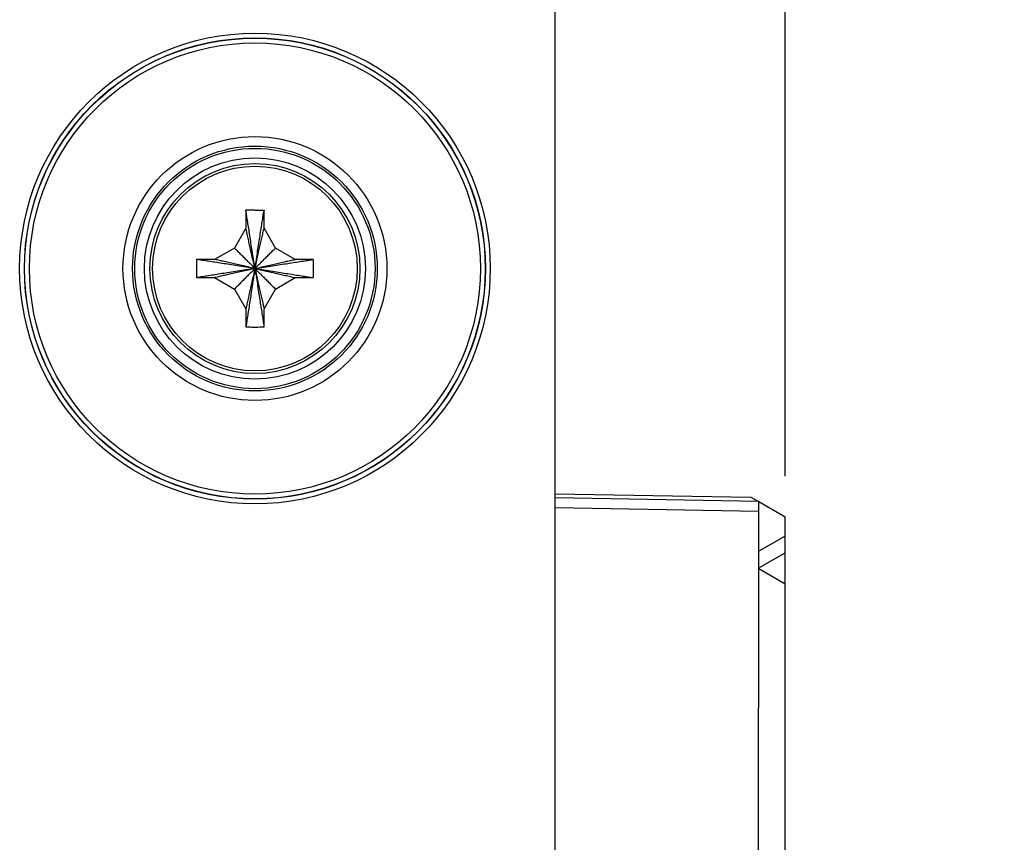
# Model space of a CAD drawing. Header units: inches. Extents: x 0 to 34, y 0 to 22.
# Tile 65 of 93: x 18.1 to 19.1, y 12.1 to 13. Entities that reach past the tile are written whole.
import ezdxf

# ---------------------------------------------------------------- set-up
doc = ezdxf.new("R2010")
doc.units = ezdxf.units.IN
doc.header["$LTSCALE"] = 1.87
doc.header["$MEASUREMENT"] = 0
doc.layers.get('0').update_dxf_attribs({"linetype": 'CONTINUOUS'})
doc.layers.add('DIMENSIONS', color=7, linetype='CONTINUOUS')
doc.styles.get("Standard").update_dxf_attribs({"font": 'txt', "width": 0.8})
doc.dimstyles.new('DIMSTYLE_1', dxfattribs={"dimtxt": 0.125, "dimasz": 0.18, "dimexe": 0.18, "dimexo": 0.0625, "dimgap": 0.09, "dimtad": 0, "dimtih": 1, "dimtoh": 1, "dimdec": 3, "dimzin": 4, "dimdsep": 46, "dimtxsty": 'STANDARD', "dimblk": '_FILLED', "dimblk1": '_FILLED', "dimblk2": '_FILLED', "dimcen": 0.09, "dimadec": 0, "dimazin": 0, "dimtp": 0.01, "dimtm": 0.01, "dimtfac": 1, "dimtdec": 3, "dimtofl": 0, "dimtmove": 0, "dimatfit": 3, "dimldrblk": '_FILLED', "dimfxl": 1, "dimtolj": 1, "dimtzin": 4, "dimarcsym": 0})

# ---------------------------------------------------------------- blocks, each defined once
blk = doc.blocks.new('_FILLED')
at = {"color": 0, "linetype": 'BYBLOCK'}
blk.add_solid([(0, 0), (-1, 0.1736), (-1, -0.1736)], dxfattribs=at)
blk = doc.blocks.new('*D5')
at = {"layer": 'DIMENSIONS', "color": 2, "linetype": 'CONTINUOUS'}
for p, q in [((18.6125, 13.4704), (18.6125, 15.1422)), ((18.8525, 12.5097), (18.8525, 15.1422)), ((18.6125, 15.0172), (18.2525, 15.0172)), ((18.8525, 15.0172), (19.2218, 15.0172))]:
    blk.add_line(p, q, dxfattribs=at)
at = {"layer": 'DIMENSIONS', "color": 2, "linetype": 'CONTINUOUS', "xscale": 0.18, "yscale": 0.18, "zscale": 0.18}
blk.add_blockref('_FILLED', (18.6125, 15.0172), dxfattribs=at)
at = {"layer": 'DIMENSIONS', "color": 2, "linetype": 'CONTINUOUS', "xscale": 0.18, "yscale": 0.18, "zscale": 0.18, "rotation": 180}
blk.add_blockref('_FILLED', (18.8525, 15.0172), dxfattribs=at)
at = {"layer": 'DIMENSIONS', "color": 2, "linetype": 'CONTINUOUS', "width": 0.8}
for s, p in [('[', (19.8093, 14.9547)), (']', (20.2093, 14.9547)), ('.240', (19.2843, 14.9547)), ('6.1', (19.9093, 14.9547))]:
    blk.add_text(s, height=0.125, dxfattribs=at).set_placement(p)
blk = doc.blocks.new('*D7')
at = {"layer": 'DIMENSIONS', "color": 2, "linetype": 'CONTINUOUS'}
for p, q in [((18.665, 13.5172), (19.8455, 13.5172)), ((19.7205, 13.5172), (19.7205, 11.1422)), ((19.7205, 8.5172), (19.7205, 10.8922)), ((18.665, 8.5172), (19.8455, 8.5172))]:
    blk.add_line(p, q, dxfattribs=at)
at = {"layer": 'DIMENSIONS', "color": 2, "linetype": 'CONTINUOUS', "xscale": 0.18, "yscale": 0.18, "zscale": 0.18}
for p, rotation in [((19.7205, 13.5172), 90), ((19.7205, 8.5172), 270)]:
    blk.add_blockref('_FILLED', p, dxfattribs=dict(at, rotation=rotation))
at = {"layer": 'DIMENSIONS', "color": 2, "linetype": 'CONTINUOUS', "width": 0.8}
for s, p in [('5.000', (19.158, 10.9547)), ('[', (19.783, 10.9547)), ('127', (19.883, 10.9547)), (']', (20.183, 10.9547))]:
    blk.add_text(s, height=0.125, dxfattribs=at).set_placement(p)

msp = doc.modelspace()

# ---------------------------------------------------------------- linework, layer by layer
at = {"color": 7, "linetype": 'CONTINUOUS'}
for p, q in [((18.6125, 8.5501), (18.6125, 13.4689)), ((18.29, 12.7865), (18.29, 12.7682)), ((18.309, 12.7682), (18.309, 12.7865)), ((18.29, 12.7682), (18.2781, 12.7476)), ((18.3209, 12.7476), (18.309, 12.7682)), ((18.2781, 12.7476), (18.2575, 12.7357)), ((18.3415, 12.7357), (18.3209, 12.7476)), ((18.2575, 12.7357), (18.2393, 12.7357)), ((18.3598, 12.7357), (18.3415, 12.7357)), ((18.2393, 12.7167), (18.2575, 12.7167)), ((18.2575, 12.7167), (18.2781, 12.7048)), ((18.3209, 12.7048), (18.3415, 12.7167)), ((18.3415, 12.7167), (18.3598, 12.7167)), ((18.2781, 12.7048), (18.29, 12.6842)), ((18.309, 12.6842), (18.3209, 12.7048)), ((18.29, 12.6842), (18.29, 12.666)), ((18.309, 12.666), (18.309, 12.6842)), ((18.6125, 12.4914), (18.8168, 12.4878)), ((18.8248, 12.4833), (18.6125, 12.487)), ((18.8168, 12.4878), (18.8246, 12.4833)), ((18.6125, 12.477), (18.825, 12.4733)), ((18.8249, 12.4832), (18.8525, 12.4672)), ((18.8525, 9.5767), (18.8525, 12.4672)), ((18.8525, 12.4472), (18.8251, 12.4314)), ((18.8251, 12.4141), (18.8525, 12.4299)), ((18.8525, 12.3972), (18.8249, 12.4131))]:
    msp.add_line(p, q, dxfattribs=at)
for radius in [0.2454, 0.2404, 0.2402, 0.2352, 0.1376, 0.1276, 0.1253, 0.1153, 0.1095, 0.1067]:
    msp.add_circle((18.2995, 12.7262), radius, dxfattribs=at)
for points, knots in [([(18.2995, 12.7872), (18.2985, 12.7872), (18.2964, 12.7872), (18.2932, 12.7871), (18.2911, 12.7871), (18.29, 12.7871)], [0, 0, 0, 0, 0.333651, 0.66705, 1, 1, 1, 1]), ([(18.29, 12.7871), (18.29, 12.787), (18.29, 12.7869), (18.29, 12.7867), (18.29, 12.7865), (18.29, 12.7865)], [0, 0, 0, 0, 0.333026, 0.66636, 1, 1, 1, 1]), ([(18.2995, 12.7262), (18.299, 12.7294), (18.2981, 12.7355), (18.2967, 12.7443), (18.2954, 12.7526), (18.2942, 12.7604), (18.2931, 12.7677), (18.292, 12.7746), (18.291, 12.7808), (18.2904, 12.7847), (18.2901, 12.7865)], [0, 0, 0, 0, 0.156573, 0.303537, 0.441334, 0.570549, 0.691592, 0.80485, 0.910768, 1, 1, 1, 1]), ([(18.2995, 12.7872), (18.3006, 12.7872), (18.3027, 12.7872), (18.3058, 12.7871), (18.3079, 12.7871), (18.309, 12.7871)], [0, 0, 0, 0, 0.331175, 0.665712, 1, 1, 1, 1]), ([(18.2995, 12.7262), (18.3, 12.7294), (18.301, 12.7355), (18.3023, 12.7443), (18.3036, 12.7526), (18.3048, 12.7604), (18.306, 12.7677), (18.3071, 12.7746), (18.308, 12.7808), (18.3086, 12.7847), (18.3089, 12.7865)], [0, 0, 0, 0, 0.156573, 0.303537, 0.441334, 0.57055, 0.691592, 0.80485, 0.910769, 1, 1, 1, 1]), ([(18.309, 12.7871), (18.309, 12.787), (18.309, 12.7869), (18.309, 12.7867), (18.309, 12.7865), (18.309, 12.7865)], [0, 0, 0, 0, 0.354482, 0.679683, 1, 1, 1, 1]), ([(18.2995, 12.7262), (18.299, 12.7286), (18.2979, 12.7332), (18.2964, 12.7399), (18.295, 12.7462), (18.2936, 12.7522), (18.2924, 12.7578), (18.2912, 12.7631), (18.2904, 12.7666), (18.29, 12.7682)], [0, 0, 0, 0, 0.168224, 0.327714, 0.478663, 0.621327, 0.755738, 0.881988, 1, 1, 1, 1]), ([(18.2995, 12.7262), (18.3001, 12.7286), (18.3011, 12.7332), (18.3026, 12.7399), (18.304, 12.7462), (18.3054, 12.7522), (18.3067, 12.7578), (18.3079, 12.7631), (18.3086, 12.7666), (18.309, 12.7682)], [0, 0, 0, 0, 0.168224, 0.327714, 0.478663, 0.621327, 0.755738, 0.881988, 1, 1, 1, 1]), ([(18.2995, 12.7262), (18.2982, 12.7276), (18.2955, 12.7302), (18.2917, 12.734), (18.288, 12.7377), (18.2845, 12.7412), (18.2813, 12.7445), (18.2791, 12.7466), (18.2781, 12.7476)], [0, 0, 0, 0, 0.18896, 0.36938, 0.541084, 0.703764, 0.856937, 1, 1, 1, 1]), ([(18.2995, 12.7262), (18.3009, 12.7276), (18.3035, 12.7302), (18.3074, 12.734), (18.311, 12.7377), (18.3145, 12.7412), (18.3178, 12.7445), (18.3199, 12.7466), (18.3209, 12.7476)], [0, 0, 0, 0, 0.18896, 0.36938, 0.541084, 0.703764, 0.856937, 1, 1, 1, 1]), ([(18.2387, 12.7357), (18.2386, 12.7344), (18.2386, 12.7319), (18.2385, 12.7281), (18.2385, 12.7243), (18.2386, 12.7205), (18.2386, 12.718), (18.2387, 12.7167)], [0, 0, 0, 0, 0.199812, 0.399903, 0.600097, 0.800188, 1, 1, 1, 1]), ([(18.2393, 12.7357), (18.2392, 12.7357), (18.2391, 12.7357), (18.2389, 12.7357), (18.2387, 12.7357), (18.2387, 12.7357)], [0, 0, 0, 0, 0.33364, 0.666974, 1, 1, 1, 1]), ([(18.2995, 12.7262), (18.2964, 12.7267), (18.2903, 12.7276), (18.2814, 12.729), (18.2731, 12.7303), (18.2653, 12.7315), (18.258, 12.7327), (18.2512, 12.7337), (18.245, 12.7347), (18.241, 12.7353), (18.2392, 12.7356)], [0, 0, 0, 0, 0.156573, 0.303537, 0.441334, 0.57055, 0.691592, 0.80485, 0.910769, 1, 1, 1, 1]), ([(18.2995, 12.7262), (18.2972, 12.7267), (18.2926, 12.7278), (18.2859, 12.7293), (18.2795, 12.7307), (18.2735, 12.7321), (18.2679, 12.7334), (18.2626, 12.7346), (18.2592, 12.7353), (18.2575, 12.7357)], [0, 0, 0, 0, 0.168224, 0.327714, 0.478663, 0.621327, 0.755738, 0.881988, 1, 1, 1, 1]), ([(18.2995, 12.7262), (18.3019, 12.7267), (18.3065, 12.7278), (18.3132, 12.7293), (18.3195, 12.7307), (18.3255, 12.7321), (18.3311, 12.7334), (18.3364, 12.7346), (18.3399, 12.7353), (18.3415, 12.7357)], [0, 0, 0, 0, 0.168224, 0.327714, 0.478663, 0.621327, 0.755738, 0.881988, 1, 1, 1, 1]), ([(18.2995, 12.7262), (18.3027, 12.7267), (18.3088, 12.7276), (18.3176, 12.729), (18.3259, 12.7303), (18.3337, 12.7315), (18.341, 12.7327), (18.3479, 12.7337), (18.3541, 12.7347), (18.358, 12.7353), (18.3598, 12.7356)], [0, 0, 0, 0, 0.156573, 0.303537, 0.441334, 0.57055, 0.691592, 0.80485, 0.910769, 1, 1, 1, 1]), ([(18.3604, 12.7357), (18.3603, 12.7357), (18.3602, 12.7357), (18.36, 12.7357), (18.3598, 12.7357), (18.3598, 12.7357)], [0, 0, 0, 0, 0.334017, 0.667348, 1, 1, 1, 1]), ([(18.3604, 12.7167), (18.3604, 12.7185), (18.3605, 12.7218), (18.3605, 12.7267), (18.3605, 12.7313), (18.3604, 12.7342), (18.3604, 12.7357)], [0, 0, 0, 0, 0.273242, 0.529116, 0.770415, 1, 1, 1, 1]), ([(18.2995, 12.7262), (18.2964, 12.7257), (18.2903, 12.7248), (18.2814, 12.7234), (18.2731, 12.7221), (18.2653, 12.7209), (18.258, 12.7197), (18.2512, 12.7187), (18.245, 12.7177), (18.241, 12.7171), (18.2392, 12.7168)], [0, 0, 0, 0, 0.156573, 0.303537, 0.441334, 0.570549, 0.691592, 0.80485, 0.910768, 1, 1, 1, 1]), ([(18.2995, 12.7262), (18.2972, 12.7257), (18.2926, 12.7246), (18.2859, 12.7231), (18.2795, 12.7217), (18.2735, 12.7203), (18.2679, 12.7191), (18.2626, 12.7179), (18.2592, 12.7171), (18.2575, 12.7167)], [0, 0, 0, 0, 0.168224, 0.327714, 0.478663, 0.621327, 0.755738, 0.881988, 1, 1, 1, 1]), ([(18.2995, 12.7262), (18.2982, 12.7249), (18.2955, 12.7222), (18.2917, 12.7184), (18.288, 12.7147), (18.2845, 12.7112), (18.2813, 12.7079), (18.2791, 12.7058), (18.2781, 12.7048)], [0, 0, 0, 0, 0.18896, 0.36938, 0.541084, 0.703764, 0.856937, 1, 1, 1, 1]), ([(18.2995, 12.7262), (18.299, 12.7239), (18.2979, 12.7193), (18.2964, 12.7126), (18.295, 12.7062), (18.2936, 12.7002), (18.2924, 12.6946), (18.2912, 12.6893), (18.2904, 12.6859), (18.29, 12.6842)], [0, 0, 0, 0, 0.168224, 0.327714, 0.478663, 0.621327, 0.755738, 0.881988, 1, 1, 1, 1]), ([(18.2995, 12.7262), (18.299, 12.7231), (18.2981, 12.717), (18.2967, 12.7081), (18.2954, 12.6998), (18.2942, 12.692), (18.2931, 12.6847), (18.292, 12.6778), (18.291, 12.6716), (18.2904, 12.6677), (18.2901, 12.6659)], [0, 0, 0, 0, 0.156573, 0.303537, 0.441334, 0.57055, 0.691592, 0.80485, 0.910769, 1, 1, 1, 1]), ([(18.2995, 12.7262), (18.3027, 12.7257), (18.3088, 12.7248), (18.3176, 12.7234), (18.3259, 12.7221), (18.3337, 12.7209), (18.341, 12.7197), (18.3479, 12.7187), (18.3541, 12.7177), (18.358, 12.7171), (18.3598, 12.7168)], [0, 0, 0, 0, 0.156573, 0.303537, 0.441334, 0.57055, 0.691592, 0.80485, 0.910769, 1, 1, 1, 1]), ([(18.2995, 12.7262), (18.3019, 12.7257), (18.3065, 12.7246), (18.3132, 12.7231), (18.3195, 12.7217), (18.3255, 12.7203), (18.3311, 12.7191), (18.3364, 12.7179), (18.3399, 12.7171), (18.3415, 12.7167)], [0, 0, 0, 0, 0.168224, 0.327714, 0.478663, 0.621327, 0.755738, 0.881988, 1, 1, 1, 1]), ([(18.2995, 12.7262), (18.3009, 12.7249), (18.3035, 12.7222), (18.3074, 12.7184), (18.311, 12.7147), (18.3145, 12.7112), (18.3178, 12.7079), (18.3199, 12.7058), (18.3209, 12.7048)], [0, 0, 0, 0, 0.18896, 0.36938, 0.541084, 0.703764, 0.856937, 1, 1, 1, 1]), ([(18.2995, 12.7262), (18.3001, 12.7239), (18.3011, 12.7193), (18.3026, 12.7126), (18.304, 12.7062), (18.3054, 12.7002), (18.3067, 12.6946), (18.3079, 12.6893), (18.3086, 12.6859), (18.309, 12.6842)], [0, 0, 0, 0, 0.168224, 0.327714, 0.478663, 0.621327, 0.755738, 0.881988, 1, 1, 1, 1]), ([(18.2995, 12.7262), (18.3, 12.7231), (18.301, 12.717), (18.3023, 12.7081), (18.3036, 12.6998), (18.3048, 12.692), (18.306, 12.6847), (18.3071, 12.6778), (18.308, 12.6716), (18.3086, 12.6677), (18.3089, 12.6659)], [0, 0, 0, 0, 0.156573, 0.303537, 0.441334, 0.570549, 0.691592, 0.80485, 0.910768, 1, 1, 1, 1]), ([(18.2387, 12.7167), (18.2387, 12.7167), (18.2389, 12.7167), (18.2391, 12.7167), (18.2392, 12.7167), (18.2393, 12.7167)], [0, 0, 0, 0, 0.333026, 0.66636, 1, 1, 1, 1]), ([(18.3598, 12.7167), (18.3598, 12.7167), (18.36, 12.7167), (18.3602, 12.7167), (18.3603, 12.7167), (18.3604, 12.7167)], [0, 0, 0, 0, 0.333051, 0.666383, 1, 1, 1, 1]), ([(18.29, 12.666), (18.29, 12.6659), (18.29, 12.6658), (18.29, 12.6656), (18.29, 12.6654), (18.29, 12.6654)], [0, 0, 0, 0, 0.33364, 0.666974, 1, 1, 1, 1]), ([(18.29, 12.6654), (18.2911, 12.6653), (18.2932, 12.6653), (18.2964, 12.6652), (18.2985, 12.6652), (18.2995, 12.6652)], [0, 0, 0, 0, 0.332959, 0.666356, 1, 1, 1, 1]), ([(18.2995, 12.6652), (18.3006, 12.6652), (18.3027, 12.6652), (18.3058, 12.6653), (18.3079, 12.6653), (18.309, 12.6654)], [0, 0, 0, 0, 0.333505, 0.666882, 1, 1, 1, 1]), ([(18.309, 12.6654), (18.309, 12.6654), (18.309, 12.6656), (18.309, 12.6658), (18.309, 12.6659), (18.309, 12.666)], [0, 0, 0, 0, 0.333026, 0.66636, 1, 1, 1, 1]), ([(18.8251, 12.4733), (18.8251, 12.4737), (18.8251, 12.4743), (18.8251, 12.4753), (18.8251, 12.4762), (18.8251, 12.4772), (18.8251, 12.478), (18.8251, 12.4789), (18.825, 12.4797), (18.825, 12.4804), (18.825, 12.481), (18.825, 12.4816), (18.825, 12.4821), (18.8249, 12.4826), (18.8249, 12.4829), (18.8249, 12.4831), (18.8249, 12.4832), (18.8249, 12.4833), (18.8248, 12.4833)], [0, 0, 0, 0, 0.098134, 0.195472, 0.290674, 0.383251, 0.472116, 0.556244, 0.63518, 0.707814, 0.773601, 0.832004, 0.882267, 0.924093, 0.956879, 0.980297, 0.994387, 1, 1, 1, 1]), ([(18.8251, 12.4131), (18.8251, 12.4197), (18.8251, 12.4329), (18.8251, 12.4529), (18.8251, 12.4665), (18.8251, 12.4733)], [0, 0, 0, 0, 0.324759, 0.657996, 1, 1, 1, 1]), ([(18.8246, 11.0583), (18.8246, 11.2121), (18.8246, 11.5164), (18.8245, 11.968), (18.8249, 12.2659), (18.8249, 12.4131)], [0, 0, 0, 0, 0.340533, 0.673866, 1, 1, 1, 1])]:
    msp.add_open_spline(points, degree=3, knots=knots, dxfattribs=at)
for points in [[(18.2901, 12.7865), (18.2901, 12.7867), (18.2901, 12.7869), (18.29, 12.7871)], [(18.3089, 12.7865), (18.3089, 12.7867), (18.309, 12.7869), (18.309, 12.7871)], [(18.2392, 12.7356), (18.2391, 12.7356), (18.2389, 12.7357), (18.2387, 12.7357)], [(18.3598, 12.7356), (18.36, 12.7356), (18.3602, 12.7357), (18.3604, 12.7357)], [(18.2392, 12.7168), (18.2391, 12.7168), (18.2389, 12.7168), (18.2387, 12.7167)], [(18.3598, 12.7168), (18.36, 12.7168), (18.3602, 12.7168), (18.3604, 12.7167)], [(18.2901, 12.6659), (18.2901, 12.6657), (18.2901, 12.6655), (18.29, 12.6654)], [(18.3089, 12.6659), (18.3089, 12.6657), (18.309, 12.6655), (18.309, 12.6654)]]:
    msp.add_open_spline(points, degree=3, dxfattribs=at)

# ---------------------------------------------------------------- dimensions: what is measured, and where the dimension line sits
at = {"layer": 'DIMENSIONS', "color": 2, "linetype": 'CONTINUOUS'}
dim = msp.add_linear_dim(base=(18.8525, 15.0172), p1=(18.6125, 13.4704), p2=(18.8525, 12.5097), dimstyle='DIMSTYLE_1', dxfattribs=at)
dim.commit()
dim.dimension.update_dxf_attribs({"geometry": '*D5', "text_midpoint": (19.7968, 15.0172), "dimtype": 160})
dim = msp.add_linear_dim(base=(19.7205, 8.5172), p1=(18.665, 13.5172), p2=(18.665, 8.5172), angle=270, dimstyle='DIMSTYLE_1', dxfattribs=at)
dim.commit()
dim.dimension.update_dxf_attribs({"geometry": '*D7', "text_midpoint": (19.7205, 11.0172), "dimtype": 160})

doc.saveas('drawing.dxf')
